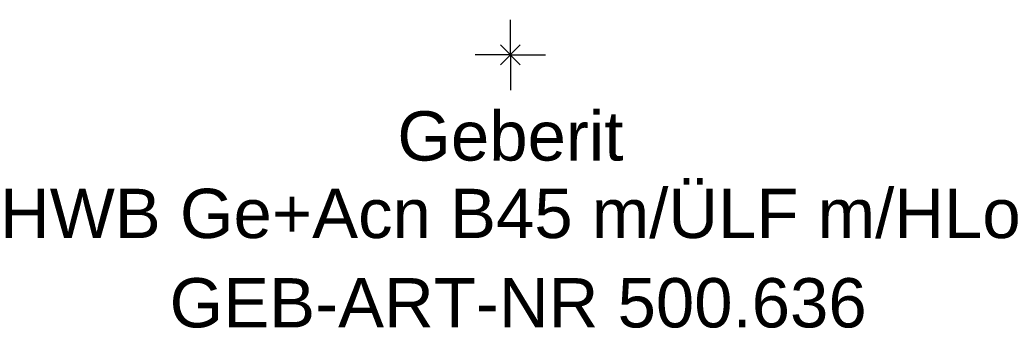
# Model space of a CAD drawing. Header units: millimetres. Extents: x -225 to 225, y -19 to 850.
# Tile 1 of 2: x -35 to 35, y -19 to 2. Entities that reach past the tile are written whole.
import ezdxf
from ezdxf.enums import TextEntityAlignment as Align

# ---------------------------------------------------------------- set-up
doc = ezdxf.new("R2010")
doc.units = ezdxf.units.MM
doc.layers.get('0').update_dxf_attribs({"linetype": 'CONTINUOUS'})
for name, color, linetype, lineweight in [('Arbeitspunkt(DIN)', 7, 'CONTINUOUS', 25), ('GEB-ART-NR', 1, 'CONTINUOUS', 18), ('GEB-BEZUG', 2, 'CONTINUOUS', 25), ('GEB-TEXT', 5, 'CONTINUOUS', 18)]:
    doc.layers.add(name, color=color, linetype=linetype, lineweight=lineweight)
doc.styles.get("Standard").update_dxf_attribs({"font": 'arial.ttf'})

# ---------------------------------------------------------------- blocks, each defined once
blk = doc.blocks.new('Einfügepunkt')
at = {"layer": 'GEB-BEZUG'}
for p, q in [((-0.707, -0.707), (0.707, 0.707)), ((-0.707, 0.707), (0.707, -0.707))]:
    blk.add_line(p, q, dxfattribs=at)

msp = doc.modelspace()

# ---------------------------------------------------------------- linework, layer by layer
at = {"layer": 'Arbeitspunkt(DIN)', "ltscale": 25}
for q in [(0, 2.5), (-2.5, 0), (0, -2.5), (2.5, 0)]:
    msp.add_line((0, 0), q, dxfattribs=at)

# ---------------------------------------------------------------- block references
at = {"ltscale": 25}
msp.add_blockref('Einfügepunkt', (0, 0), dxfattribs=at)

# ---------------------------------------------------------------- texts
at = {"layer": 'GEB-ART-NR'}
msp.add_text('GEB-ART-NR 500.636', height=3.5, dxfattribs=at).set_placement((0.553, -19.343), align=Align.CENTER)
at = {"layer": 'GEB-TEXT'}
for s, p in [('Geberit', (0, -7.5)), ('HWB Ge+Acn B45 m/ÜLF m/HLo', (0, -13))]:
    msp.add_text(s, height=3.5, dxfattribs=at).set_placement(p, align=Align.CENTER)

doc.saveas('drawing.dxf')
